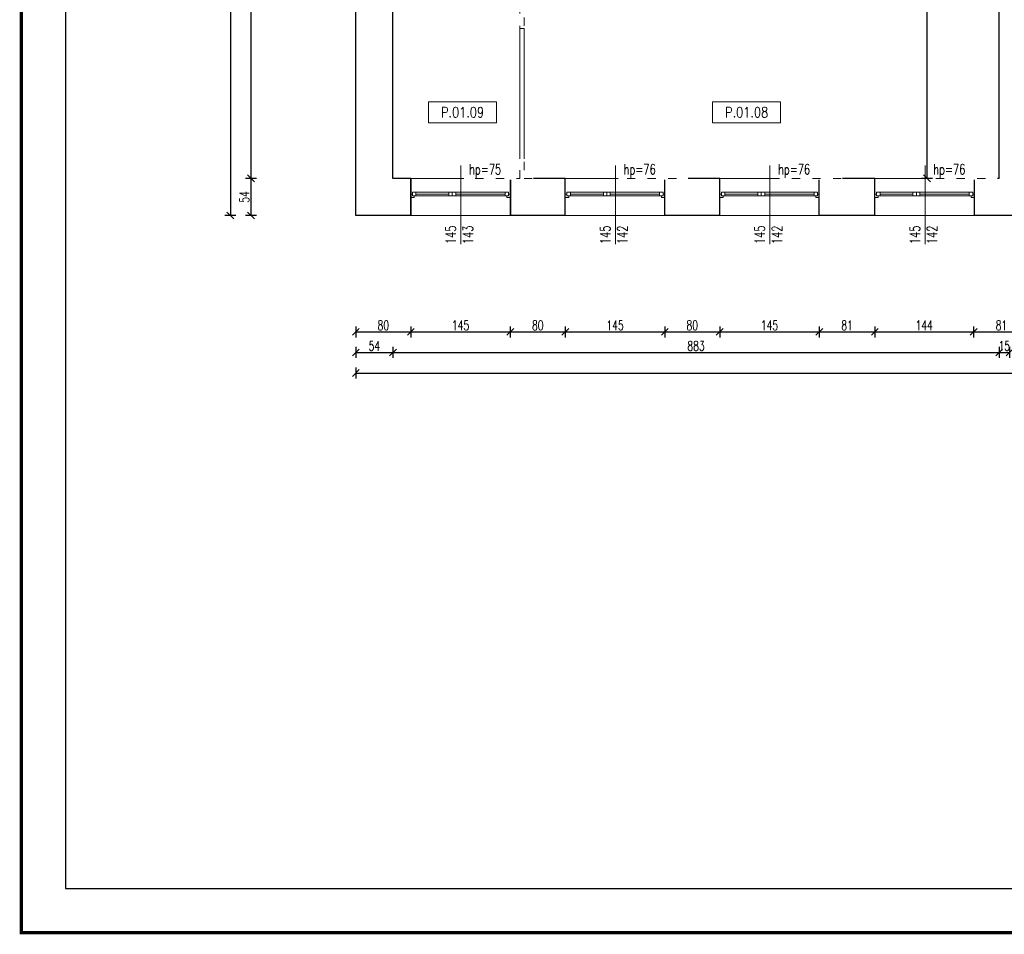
# Model space of a CAD drawing. Header units: inches. Extents: x 4551 to 8756, y -20806 to 359.
# Tile 7 of 35: x 4551 to 5986, y -9676 to -8344. Entities that reach past the tile are written whole.
import ezdxf

# ---------------------------------------------------------------- set-up
doc = ezdxf.new("R2010")
doc.units = ezdxf.units.IN
doc.header["$MEASUREMENT"] = 0
doc.linetypes.add('ACAD_ISO03W100', pattern=[30, 12, -18])
doc.layers.add('0_RID_NIEDRUKOWALNA', color=7, linetype='ACAD_ISO03W100', lineweight=0, plot=False)
for name, color, linetype, lineweight in [('0_RID_STOLARKA', 7, 'Continuous', 5), ('A-AREA-IDEN', 202, 'Continuous', 9), ('A_opisy-stolarka', 7, 'Continuous', 9), ('K-MUR', 1, 'Continuous', 30), ('K-WYMIARY', 150, 'Continuous', 5)]:
    doc.layers.add(name, color=color, linetype=linetype, lineweight=lineweight)
doc.styles.add('RomanS', font='romans.shx', dxfattribs={"width": 0.8})
doc.styles.add('standard_1', font='romans.shx', dxfattribs={"width": 0.7})
doc.dimstyles.new('ISO-100', dxfattribs={"dimtxt": 15, "dimasz": 10, "dimexe": 8, "dimexo": 0.425, "dimgap": 2.5, "dimtad": 1, "dimdec": 1, "dimrnd": 0.5, "dimtxsty": 'standard_1', "dimblk": 'OBLIQUE', "dimcen": 10, "dimadec": 0, "dimazin": 0, "dimtfac": 1, "dimtdec": 0, "dimtmove": 0, "dimatfit": 3, "dimldrblk": 'OBLIQUE', "dimfxl": 8, "dimfxlon": 1, "dimarcsym": 0})

# ---------------------------------------------------------------- blocks, each defined once
blk = doc.blocks.new('_Oblique')
at = {"color": 0, "linetype": 'ByBlock', "lineweight": -2}
blk.add_line((-0.5, -0.5), (0.5, 0.5), dxfattribs=at)
blk = doc.blocks.new('*D92')
at = {"layer": 'Defpoints', "color": 0}
for p in [(5041.1, -8629.2), (5121.1, -8629.2), (5121.1, -8798.7)]:
    blk.add_point(p, dxfattribs=at)
at = {"layer": 'K-WYMIARY', "color": 0, "lineweight": -2}
for p, q in [((5041.1, -8790.7), (5041.1, -8806.7)), ((5121.1, -8790.7), (5121.1, -8806.7)), ((5041.1, -8798.7), (5121.1, -8798.7))]:
    blk.add_line(p, q, dxfattribs=at)
at = {"layer": 'K-WYMIARY', "color": 0, "lineweight": -2, "xscale": 10, "yscale": 10, "zscale": 10, "rotation": 180}
blk.add_blockref('_Oblique', (5041.1, -8798.7), dxfattribs=at)
at = {"layer": 'K-WYMIARY', "color": 0, "lineweight": -2, "xscale": 10, "yscale": 10, "zscale": 10}
blk.add_blockref('_Oblique', (5121.1, -8798.7), dxfattribs=at)
at = {"layer": 'K-WYMIARY', "color": 0, "insert": (5081.1, -8789.2), "char_height": 14, "attachment_point": 5, "style": 'standard_1'}
blk.add_mtext('80', dxfattribs=at)
blk = doc.blocks.new('*D93')
at = {"layer": 'Defpoints', "color": 0}
for p in [(5121.1, -8629.2), (5266.1, -8629.2), (5266.1, -8798.7)]:
    blk.add_point(p, dxfattribs=at)
at = {"layer": 'K-WYMIARY', "color": 0, "lineweight": -2}
for p, q in [((5121.1, -8790.7), (5121.1, -8806.7)), ((5266.1, -8790.7), (5266.1, -8806.7)), ((5121.1, -8798.7), (5266.1, -8798.7))]:
    blk.add_line(p, q, dxfattribs=at)
at = {"layer": 'K-WYMIARY', "color": 0, "lineweight": -2, "xscale": 10, "yscale": 10, "zscale": 10, "rotation": 180}
blk.add_blockref('_Oblique', (5121.1, -8798.7), dxfattribs=at)
at = {"layer": 'K-WYMIARY', "color": 0, "lineweight": -2, "xscale": 10, "yscale": 10, "zscale": 10}
blk.add_blockref('_Oblique', (5266.1, -8798.7), dxfattribs=at)
at = {"layer": 'K-WYMIARY', "color": 0, "insert": (5193.6, -8789.2), "char_height": 14, "attachment_point": 5, "style": 'standard_1'}
blk.add_mtext('145', dxfattribs=at)
blk = doc.blocks.new('*D94')
at = {"layer": 'Defpoints', "color": 0}
for p in [(5095.1, -8575.2), (5041.1, -8629.2), (5095.1, -8828.7)]:
    blk.add_point(p, dxfattribs=at)
at = {"layer": 'K-WYMIARY', "color": 0, "lineweight": -2}
for p, q in [((5041.1, -8820.7), (5041.1, -8836.7)), ((5041.1, -8828.7), (5095.1, -8828.7)), ((5095.1, -8820.7), (5095.1, -8836.7))]:
    blk.add_line(p, q, dxfattribs=at)
at = {"layer": 'K-WYMIARY', "color": 0, "lineweight": -2, "xscale": 10, "yscale": 10, "zscale": 10, "rotation": 180}
blk.add_blockref('_Oblique', (5041.1, -8828.7), dxfattribs=at)
at = {"layer": 'K-WYMIARY', "color": 0, "lineweight": -2, "xscale": 10, "yscale": 10, "zscale": 10}
blk.add_blockref('_Oblique', (5095.1, -8828.7), dxfattribs=at)
at = {"layer": 'K-WYMIARY', "color": 0, "insert": (5068.1, -8819.2), "char_height": 14, "attachment_point": 5, "style": 'standard_1'}
blk.add_mtext('54', dxfattribs=at)
blk = doc.blocks.new('*D95')
at = {"layer": 'Defpoints', "color": 0}
for p in [(5095.1, -8575.2), (5978.1, -8575.2), (5978.1, -8828.7)]:
    blk.add_point(p, dxfattribs=at)
at = {"layer": 'K-WYMIARY', "color": 0, "lineweight": -2}
for p, q in [((5095.1, -8820.7), (5095.1, -8836.7)), ((5095.1, -8828.7), (5978.1, -8828.7)), ((5978.1, -8820.7), (5978.1, -8836.7))]:
    blk.add_line(p, q, dxfattribs=at)
at = {"layer": 'K-WYMIARY', "color": 0, "lineweight": -2, "xscale": 10, "yscale": 10, "zscale": 10, "rotation": 180}
blk.add_blockref('_Oblique', (5095.1, -8828.7), dxfattribs=at)
at = {"layer": 'K-WYMIARY', "color": 0, "lineweight": -2, "xscale": 10, "yscale": 10, "zscale": 10}
blk.add_blockref('_Oblique', (5978.1, -8828.7), dxfattribs=at)
at = {"layer": 'K-WYMIARY', "color": 0, "insert": (5536.6, -8819.2), "char_height": 14, "attachment_point": 5, "style": 'standard_1'}
blk.add_mtext('883', dxfattribs=at)
blk = doc.blocks.new('*D96')
at = {"layer": 'Defpoints', "color": 0}
for p in [(5041.1, -8659.2), (7379.1, -8659.2), (7379.1, -8858.7)]:
    blk.add_point(p, dxfattribs=at)
at = {"layer": 'K-WYMIARY', "color": 0, "lineweight": -2}
for p, q in [((5041.1, -8850.7), (5041.1, -8866.7)), ((5041.1, -8858.7), (7379.1, -8858.7)), ((7379.1, -8850.7), (7379.1, -8866.7))]:
    blk.add_line(p, q, dxfattribs=at)
at = {"layer": 'K-WYMIARY', "color": 0, "lineweight": -2, "xscale": 10, "yscale": 10, "zscale": 10, "rotation": 180}
blk.add_blockref('_Oblique', (5041.1, -8858.7), dxfattribs=at)
at = {"layer": 'K-WYMIARY', "color": 0, "lineweight": -2, "xscale": 10, "yscale": 10, "zscale": 10}
blk.add_blockref('_Oblique', (7379.1, -8858.7), dxfattribs=at)
at = {"layer": 'K-WYMIARY', "color": 0, "insert": (6210.1, -8849.2), "char_height": 14, "attachment_point": 5, "style": 'standard_1'}
blk.add_mtext('2338', dxfattribs=at)
blk = doc.blocks.new('*D97')
at = {"layer": 'Defpoints', "color": 0}
for p in [(5978.1, -8575.2), (5993.1, -8575.2), (5993.1, -8828.7)]:
    blk.add_point(p, dxfattribs=at)
at = {"layer": 'K-WYMIARY', "color": 0, "lineweight": -2}
for p, q in [((5978.1, -8820.7), (5978.1, -8836.7)), ((5978.1, -8828.7), (5993.1, -8828.7)), ((5993.1, -8820.7), (5993.1, -8836.7))]:
    blk.add_line(p, q, dxfattribs=at)
at = {"layer": 'K-WYMIARY', "color": 0, "lineweight": -2, "xscale": 10, "yscale": 10, "zscale": 10, "rotation": 180}
blk.add_blockref('_Oblique', (5978.1, -8828.7), dxfattribs=at)
at = {"layer": 'K-WYMIARY', "color": 0, "lineweight": -2, "xscale": 10, "yscale": 10, "zscale": 10}
blk.add_blockref('_Oblique', (5993.1, -8828.7), dxfattribs=at)
at = {"layer": 'K-WYMIARY', "color": 0, "insert": (5985.6, -8819.2), "char_height": 14, "attachment_point": 5, "style": 'standard_1'}
blk.add_mtext('15', dxfattribs=at)
blk = doc.blocks.new('*D110')
at = {"layer": 'Defpoints', "color": 0}
for p in [(5266.1, -8629.2), (5346.1, -8629.2), (5346.1, -8798.7)]:
    blk.add_point(p, dxfattribs=at)
at = {"layer": 'K-WYMIARY', "color": 0, "lineweight": -2}
for p, q in [((5266.1, -8790.7), (5266.1, -8806.7)), ((5346.1, -8790.7), (5346.1, -8806.7)), ((5266.1, -8798.7), (5346.1, -8798.7))]:
    blk.add_line(p, q, dxfattribs=at)
at = {"layer": 'K-WYMIARY', "color": 0, "lineweight": -2, "xscale": 10, "yscale": 10, "zscale": 10, "rotation": 180}
blk.add_blockref('_Oblique', (5266.1, -8798.7), dxfattribs=at)
at = {"layer": 'K-WYMIARY', "color": 0, "lineweight": -2, "xscale": 10, "yscale": 10, "zscale": 10}
blk.add_blockref('_Oblique', (5346.1, -8798.7), dxfattribs=at)
at = {"layer": 'K-WYMIARY', "color": 0, "insert": (5306.1, -8789.2), "char_height": 14, "attachment_point": 5, "style": 'standard_1'}
blk.add_mtext('80', dxfattribs=at)
blk = doc.blocks.new('*D111')
at = {"layer": 'Defpoints', "color": 0}
for p in [(5346.1, -8629.2), (5491.1, -8629.2), (5491.1, -8798.7)]:
    blk.add_point(p, dxfattribs=at)
at = {"layer": 'K-WYMIARY', "color": 0, "lineweight": -2}
for p, q in [((5346.1, -8790.7), (5346.1, -8806.7)), ((5491.1, -8790.7), (5491.1, -8806.7)), ((5346.1, -8798.7), (5491.1, -8798.7))]:
    blk.add_line(p, q, dxfattribs=at)
at = {"layer": 'K-WYMIARY', "color": 0, "lineweight": -2, "xscale": 10, "yscale": 10, "zscale": 10, "rotation": 180}
blk.add_blockref('_Oblique', (5346.1, -8798.7), dxfattribs=at)
at = {"layer": 'K-WYMIARY', "color": 0, "lineweight": -2, "xscale": 10, "yscale": 10, "zscale": 10}
blk.add_blockref('_Oblique', (5491.1, -8798.7), dxfattribs=at)
at = {"layer": 'K-WYMIARY', "color": 0, "insert": (5418.6, -8789.2), "char_height": 14, "attachment_point": 5, "style": 'standard_1'}
blk.add_mtext('145', dxfattribs=at)
blk = doc.blocks.new('*D112')
at = {"layer": 'Defpoints', "color": 0}
for p in [(5491.1, -8629.2), (5571.1, -8630.1), (5571.1, -8798.7)]:
    blk.add_point(p, dxfattribs=at)
at = {"layer": 'K-WYMIARY', "color": 0, "lineweight": -2}
for p, q in [((5491.1, -8790.7), (5491.1, -8806.7)), ((5571.1, -8790.7), (5571.1, -8806.7)), ((5491.1, -8798.7), (5571.1, -8798.7))]:
    blk.add_line(p, q, dxfattribs=at)
at = {"layer": 'K-WYMIARY', "color": 0, "lineweight": -2, "xscale": 10, "yscale": 10, "zscale": 10, "rotation": 180}
blk.add_blockref('_Oblique', (5491.1, -8798.7), dxfattribs=at)
at = {"layer": 'K-WYMIARY', "color": 0, "lineweight": -2, "xscale": 10, "yscale": 10, "zscale": 10}
blk.add_blockref('_Oblique', (5571.1, -8798.7), dxfattribs=at)
at = {"layer": 'K-WYMIARY', "color": 0, "insert": (5531.1, -8789.2), "char_height": 14, "attachment_point": 5, "style": 'standard_1'}
blk.add_mtext('80', dxfattribs=at)
blk = doc.blocks.new('*D113')
at = {"layer": 'Defpoints', "color": 0}
for p in [(5571.1, -8630.1), (5716.1, -8629.2), (5716.1, -8798.7)]:
    blk.add_point(p, dxfattribs=at)
at = {"layer": 'K-WYMIARY', "color": 0, "lineweight": -2}
for p, q in [((5571.1, -8790.7), (5571.1, -8806.7)), ((5716.1, -8790.7), (5716.1, -8806.7)), ((5571.1, -8798.7), (5716.1, -8798.7))]:
    blk.add_line(p, q, dxfattribs=at)
at = {"layer": 'K-WYMIARY', "color": 0, "lineweight": -2, "xscale": 10, "yscale": 10, "zscale": 10, "rotation": 180}
blk.add_blockref('_Oblique', (5571.1, -8798.7), dxfattribs=at)
at = {"layer": 'K-WYMIARY', "color": 0, "lineweight": -2, "xscale": 10, "yscale": 10, "zscale": 10}
blk.add_blockref('_Oblique', (5716.1, -8798.7), dxfattribs=at)
at = {"layer": 'K-WYMIARY', "color": 0, "insert": (5643.6, -8789.2), "char_height": 14, "attachment_point": 5, "style": 'standard_1'}
blk.add_mtext('145', dxfattribs=at)
blk = doc.blocks.new('*D114')
at = {"layer": 'Defpoints', "color": 0}
for p in [(5716.1, -8629.2), (5797.1, -8629), (5797.1, -8798.7)]:
    blk.add_point(p, dxfattribs=at)
at = {"layer": 'K-WYMIARY', "color": 0, "lineweight": -2}
for p, q in [((5716.1, -8790.7), (5716.1, -8806.7)), ((5797.1, -8790.7), (5797.1, -8806.7)), ((5716.1, -8798.7), (5797.1, -8798.7))]:
    blk.add_line(p, q, dxfattribs=at)
at = {"layer": 'K-WYMIARY', "color": 0, "lineweight": -2, "xscale": 10, "yscale": 10, "zscale": 10, "rotation": 180}
blk.add_blockref('_Oblique', (5716.1, -8798.7), dxfattribs=at)
at = {"layer": 'K-WYMIARY', "color": 0, "lineweight": -2, "xscale": 10, "yscale": 10, "zscale": 10}
blk.add_blockref('_Oblique', (5797.1, -8798.7), dxfattribs=at)
at = {"layer": 'K-WYMIARY', "color": 0, "insert": (5756.6, -8789.2), "char_height": 14, "attachment_point": 5, "style": 'standard_1'}
blk.add_mtext('81', dxfattribs=at)
blk = doc.blocks.new('*D115')
at = {"layer": 'Defpoints', "color": 0}
for p in [(5797.1, -8629), (5940.9, -8629.2), (5940.9, -8798.7)]:
    blk.add_point(p, dxfattribs=at)
at = {"layer": 'K-WYMIARY', "color": 0, "lineweight": -2}
for p, q in [((5797.1, -8790.7), (5797.1, -8806.7)), ((5940.9, -8790.7), (5940.9, -8806.7)), ((5797.1, -8798.7), (5940.9, -8798.7))]:
    blk.add_line(p, q, dxfattribs=at)
at = {"layer": 'K-WYMIARY', "color": 0, "lineweight": -2, "xscale": 10, "yscale": 10, "zscale": 10, "rotation": 180}
blk.add_blockref('_Oblique', (5797.1, -8798.7), dxfattribs=at)
at = {"layer": 'K-WYMIARY', "color": 0, "lineweight": -2, "xscale": 10, "yscale": 10, "zscale": 10}
blk.add_blockref('_Oblique', (5940.9, -8798.7), dxfattribs=at)
at = {"layer": 'K-WYMIARY', "color": 0, "insert": (5869, -8789.2), "char_height": 14, "attachment_point": 5, "style": 'standard_1'}
blk.add_mtext('144', dxfattribs=at)
blk = doc.blocks.new('*D116')
at = {"layer": 'Defpoints', "color": 0}
for p in [(5940.9, -8629.2), (6022.1, -8629.2), (6022.1, -8798.7)]:
    blk.add_point(p, dxfattribs=at)
at = {"layer": 'K-WYMIARY', "color": 0, "lineweight": -2}
for p, q in [((5940.9, -8790.7), (5940.9, -8806.7)), ((6022.1, -8790.7), (6022.1, -8806.7)), ((5940.9, -8798.7), (6022.1, -8798.7))]:
    blk.add_line(p, q, dxfattribs=at)
at = {"layer": 'K-WYMIARY', "color": 0, "lineweight": -2, "xscale": 10, "yscale": 10, "zscale": 10, "rotation": 180}
blk.add_blockref('_Oblique', (5940.9, -8798.7), dxfattribs=at)
at = {"layer": 'K-WYMIARY', "color": 0, "lineweight": -2, "xscale": 10, "yscale": 10, "zscale": 10}
blk.add_blockref('_Oblique', (6022.1, -8798.7), dxfattribs=at)
at = {"layer": 'K-WYMIARY', "color": 0, "insert": (5981.5, -8789.2), "char_height": 14, "attachment_point": 5, "style": 'standard_1'}
blk.add_mtext('81', dxfattribs=at)
blk = doc.blocks.new('*D142')
at = {"layer": 'Defpoints', "color": 0}
for p in [(4954.8, -7462.2), (4858.3, -8629.2), (4954.8, -8629.2)]:
    blk.add_point(p, dxfattribs=at)
at = {"layer": 'K-WYMIARY', "color": 0, "lineweight": -2}
for p, q in [((4866.3, -7462.2), (4850.3, -7462.2)), ((4858.3, -7462.2), (4858.3, -8629.2)), ((4866.3, -8629.2), (4850.3, -8629.2))]:
    blk.add_line(p, q, dxfattribs=at)
at = {"layer": 'K-WYMIARY', "color": 0, "lineweight": -2, "xscale": 10, "yscale": 10, "zscale": 10}
for p, rotation in [((4858.3, -7462.2), 90), ((4858.3, -8629.2), 270)]:
    blk.add_blockref('_Oblique', p, dxfattribs=dict(at, rotation=rotation))
at = {"layer": 'K-WYMIARY', "color": 0, "insert": (4848.8, -8045.7), "char_height": 14, "attachment_point": 5, "rotation": 90, "style": 'standard_1'}
blk.add_mtext('1167', dxfattribs=at)
blk = doc.blocks.new('*D146')
at = {"layer": 'Defpoints', "color": 0}
for p in [(5018.1, -8039.2), (4888.3, -8575.2), (4995.1, -8575.2)]:
    blk.add_point(p, dxfattribs=at)
at = {"layer": 'K-WYMIARY', "color": 0, "lineweight": -2}
for p, q in [((4896.3, -8039.2), (4880.3, -8039.2)), ((4888.3, -8039.2), (4888.3, -8575.2)), ((4896.3, -8575.2), (4880.3, -8575.2))]:
    blk.add_line(p, q, dxfattribs=at)
at = {"layer": 'K-WYMIARY', "color": 0, "lineweight": -2, "xscale": 10, "yscale": 10, "zscale": 10}
for p, rotation in [((4888.3, -8039.2), 90), ((4888.3, -8575.2), 270)]:
    blk.add_blockref('_Oblique', p, dxfattribs=dict(at, rotation=rotation))
at = {"layer": 'K-WYMIARY', "color": 0, "insert": (4878.8, -8307.2), "char_height": 14, "attachment_point": 5, "rotation": 90, "style": 'standard_1'}
blk.add_mtext('536', dxfattribs=at)
blk = doc.blocks.new('*D147')
at = {"layer": 'Defpoints', "color": 0}
for p in [(4995.1, -8575.2), (4888.3, -8629.2), (4941.1, -8629.2)]:
    blk.add_point(p, dxfattribs=at)
at = {"layer": 'K-WYMIARY', "color": 0, "lineweight": -2}
for p, q in [((4896.3, -8575.2), (4880.3, -8575.2)), ((4888.3, -8575.2), (4888.3, -8629.2)), ((4896.3, -8629.2), (4880.3, -8629.2))]:
    blk.add_line(p, q, dxfattribs=at)
at = {"layer": 'K-WYMIARY', "color": 0, "lineweight": -2, "xscale": 10, "yscale": 10, "zscale": 10}
for p, rotation in [((4888.3, -8575.2), 90), ((4888.3, -8629.2), 270)]:
    blk.add_blockref('_Oblique', p, dxfattribs=dict(at, rotation=rotation))
at = {"layer": 'K-WYMIARY', "color": 0, "insert": (4878.8, -8602.2), "char_height": 14, "attachment_point": 5, "rotation": 90, "style": 'standard_1'}
blk.add_mtext('54', dxfattribs=at)
blk = doc.blocks.new('*D326')
at = {"layer": 'Defpoints', "color": 0}
for p in [(5978.1, -8041.2), (5873, -8575.2), (5978.1, -8575.2)]:
    blk.add_point(p, dxfattribs=at)
at = {"layer": 'K-WYMIARY', "color": 0, "lineweight": -2}
for p, q in [((5881, -8041.2), (5865, -8041.2)), ((5873, -8041.2), (5873, -8575.2)), ((5881, -8575.2), (5865, -8575.2))]:
    blk.add_line(p, q, dxfattribs=at)
at = {"layer": 'K-WYMIARY', "color": 0, "lineweight": -2, "xscale": 10, "yscale": 10, "zscale": 10}
for p, rotation in [((5873, -8041.2), 90), ((5873, -8575.2), 270)]:
    blk.add_blockref('_Oblique', p, dxfattribs=dict(at, rotation=rotation))
at = {"layer": 'K-WYMIARY', "color": 0, "insert": (5863, -8308.2), "char_height": 15, "attachment_point": 5, "rotation": 90, "style": 'standard_1'}
blk.add_mtext('534', dxfattribs=at)

msp = doc.modelspace()

# ---------------------------------------------------------------- linework, layer by layer
at = {"layer": '0_RID_STOLARKA'}
for p, q in [((5121.13, -8598.04), (5123.63, -8598.04)), ((5121.13, -8603.04), (5121.13, -8598.04)), ((5126.13, -8603.04), (5121.13, -8603.04)), ((5123.63, -8595.54), (5128.63, -8595.54)), ((5123.63, -8600.54), (5123.63, -8595.54)), ((5123.63, -8598.04), (5123.63, -8600.54)), ((5123.63, -8600.54), (5126.13, -8600.54)), ((5128.63, -8600.54), (5123.63, -8600.54)), ((5126.13, -8600.54), (5126.13, -8603.04)), ((5260.63, -8595.54), (5128.63, -8595.54)), ((5260.63, -8595.54), (5128.63, -8595.54)), ((5128.63, -8595.54), (5128.63, -8600.54)), ((5176.63, -8598.04), (5128.63, -8598.04)), ((5260.63, -8600.54), (5128.63, -8600.54)), ((5176.63, -8595.54), (5181.63, -8595.54)), ((5176.63, -8600.54), (5176.63, -8595.54)), ((5176.63, -8600.54), (5179.13, -8600.54)), ((5181.63, -8600.54), (5176.63, -8600.54)), ((5181.63, -8595.54), (5181.63, -8600.54)), ((5181.63, -8595.54), (5186.63, -8595.54)), ((5181.63, -8600.54), (5181.63, -8595.54)), ((5181.63, -8600.54), (5184.13, -8600.54)), ((5186.63, -8600.54), (5181.63, -8600.54)), ((5186.63, -8595.54), (5186.63, -8600.54)), ((5258.63, -8598.04), (5186.63, -8598.04)), ((5263.63, -8595.54), (5258.63, -8595.54)), ((5258.63, -8595.54), (5258.63, -8600.54)), ((5258.63, -8600.54), (5263.63, -8600.54)), ((5263.63, -8600.54), (5261.13, -8600.54)), ((5261.13, -8600.54), (5261.13, -8603.04)), ((5261.13, -8603.04), (5266.13, -8603.04)), ((5263.63, -8600.54), (5263.63, -8595.54)), ((5266.13, -8598.04), (5263.63, -8598.04)), ((5263.63, -8598.04), (5263.63, -8600.54)), ((5266.13, -8603.04), (5266.13, -8598.04)), ((5346.13, -8598.04), (5348.63, -8598.04)), ((5346.13, -8603.04), (5346.13, -8598.04)), ((5351.13, -8603.04), (5346.13, -8603.04)), ((5348.63, -8595.54), (5353.63, -8595.54)), ((5348.63, -8600.54), (5348.63, -8595.54)), ((5348.63, -8598.04), (5348.63, -8600.54)), ((5348.63, -8600.54), (5351.13, -8600.54)), ((5353.63, -8600.54), (5348.63, -8600.54)), ((5351.13, -8600.54), (5351.13, -8603.04)), ((5485.63, -8595.54), (5353.63, -8595.54)), ((5485.63, -8595.54), (5353.63, -8595.54)), ((5353.63, -8595.54), (5353.63, -8600.54)), ((5401.63, -8598.04), (5353.63, -8598.04)), ((5485.63, -8600.54), (5353.63, -8600.54)), ((5401.63, -8595.54), (5406.63, -8595.54)), ((5401.63, -8600.54), (5401.63, -8595.54)), ((5401.63, -8600.54), (5404.13, -8600.54)), ((5406.63, -8600.54), (5401.63, -8600.54)), ((5406.63, -8595.54), (5406.63, -8600.54)), ((5406.63, -8595.54), (5411.63, -8595.54)), ((5406.63, -8600.54), (5406.63, -8595.54)), ((5406.63, -8600.54), (5409.13, -8600.54)), ((5411.63, -8600.54), (5406.63, -8600.54)), ((5411.63, -8595.54), (5411.63, -8600.54)), ((5483.63, -8598.04), (5411.63, -8598.04)), ((5488.63, -8595.54), (5483.63, -8595.54)), ((5483.63, -8595.54), (5483.63, -8600.54)), ((5483.63, -8600.54), (5488.63, -8600.54)), ((5488.63, -8600.54), (5486.13, -8600.54)), ((5486.13, -8600.54), (5486.13, -8603.04)), ((5486.13, -8603.04), (5491.13, -8603.04)), ((5488.63, -8600.54), (5488.63, -8595.54)), ((5491.13, -8598.04), (5488.63, -8598.04)), ((5488.63, -8598.04), (5488.63, -8600.54)), ((5491.13, -8603.04), (5491.13, -8598.04)), ((5571.13, -8598.04), (5573.63, -8598.04)), ((5571.13, -8603.04), (5571.13, -8598.04)), ((5576.13, -8603.04), (5571.13, -8603.04)), ((5573.63, -8595.54), (5578.63, -8595.54)), ((5573.63, -8600.54), (5573.63, -8595.54)), ((5573.63, -8598.04), (5573.63, -8600.54)), ((5573.63, -8600.54), (5576.13, -8600.54)), ((5578.63, -8600.54), (5573.63, -8600.54)), ((5576.13, -8600.54), (5576.13, -8603.04)), ((5710.63, -8595.54), (5578.63, -8595.54)), ((5710.63, -8595.54), (5578.63, -8595.54)), ((5578.63, -8595.54), (5578.63, -8600.54)), ((5626.63, -8598.04), (5578.63, -8598.04)), ((5710.63, -8600.54), (5578.63, -8600.54)), ((5626.63, -8595.54), (5631.63, -8595.54)), ((5626.63, -8600.54), (5626.63, -8595.54)), ((5626.63, -8600.54), (5629.13, -8600.54)), ((5631.63, -8600.54), (5626.63, -8600.54)), ((5631.63, -8595.54), (5631.63, -8600.54)), ((5631.63, -8595.54), (5636.63, -8595.54)), ((5631.63, -8600.54), (5631.63, -8595.54)), ((5631.63, -8600.54), (5634.13, -8600.54)), ((5636.63, -8600.54), (5631.63, -8600.54)), ((5636.63, -8595.54), (5636.63, -8600.54)), ((5708.63, -8598.04), (5636.63, -8598.04)), ((5713.63, -8595.54), (5708.63, -8595.54)), ((5708.63, -8595.54), (5708.63, -8600.54)), ((5708.63, -8600.54), (5713.63, -8600.54)), ((5713.63, -8600.54), (5711.13, -8600.54)), ((5711.13, -8600.54), (5711.13, -8603.04)), ((5711.13, -8603.04), (5716.13, -8603.04)), ((5713.63, -8600.54), (5713.63, -8595.54)), ((5716.13, -8598.04), (5713.63, -8598.04)), ((5713.63, -8598.04), (5713.63, -8600.54)), ((5716.13, -8603.04), (5716.13, -8598.04)), ((5797.13, -8598.04), (5799.63, -8598.04)), ((5797.13, -8603.04), (5797.13, -8598.04)), ((5802.13, -8603.04), (5797.13, -8603.04)), ((5799.63, -8595.54), (5804.63, -8595.54)), ((5799.63, -8600.54), (5799.63, -8595.54)), ((5799.63, -8598.04), (5799.63, -8600.54)), ((5799.63, -8600.54), (5802.13, -8600.54)), ((5804.63, -8600.54), (5799.63, -8600.54)), ((5802.13, -8600.54), (5802.13, -8603.04)), ((5936.63, -8595.54), (5804.63, -8595.54)), ((5936.63, -8595.54), (5804.63, -8595.54)), ((5804.63, -8595.54), (5804.63, -8600.54)), ((5852.63, -8598.04), (5804.63, -8598.04)), ((5936.63, -8600.54), (5804.63, -8600.54)), ((5852.63, -8595.54), (5857.63, -8595.54)), ((5852.63, -8600.54), (5852.63, -8595.54)), ((5852.63, -8600.54), (5855.13, -8600.54)), ((5857.63, -8600.54), (5852.63, -8600.54)), ((5857.63, -8595.54), (5857.63, -8600.54)), ((5857.63, -8595.54), (5862.63, -8595.54)), ((5857.63, -8600.54), (5857.63, -8595.54)), ((5857.63, -8600.54), (5860.13, -8600.54)), ((5862.63, -8600.54), (5857.63, -8600.54)), ((5862.63, -8595.54), (5862.63, -8600.54)), ((5934.63, -8598.04), (5862.63, -8598.04)), ((5939.63, -8595.54), (5934.63, -8595.54)), ((5934.63, -8595.54), (5934.63, -8600.54)), ((5934.63, -8600.54), (5939.63, -8600.54)), ((5939.63, -8600.54), (5937.13, -8600.54)), ((5937.13, -8600.54), (5937.13, -8603.04)), ((5937.13, -8603.04), (5942.13, -8603.04)), ((5939.63, -8600.54), (5939.63, -8595.54)), ((5942.13, -8598.04), (5939.63, -8598.04)), ((5939.63, -8598.04), (5939.63, -8600.54)), ((5942.13, -8603.04), (5942.13, -8598.04))]:
    msp.add_line(p, q, dxfattribs=at)
at = {"layer": 'A_opisy-stolarka'}
for p, q in [((5194.13, -8556.41), (5194.13, -8670.88)), ((5419.13, -8556.41), (5419.13, -8670.88)), ((5644.13, -8556.41), (5644.13, -8670.88)), ((5870.13, -8556.41), (5870.13, -8670.88))]:
    msp.add_line(p, q, dxfattribs=at)
at = {"layer": 'K-MUR', "color": 3, "lineweight": 5}
msp.add_line((5280.13, -8357.17), (5286.13, -8357.17), dxfattribs=at)
at = {"layer": 'K-MUR'}
for p, q in [((5121.13, -8629.04), (5121.13, -8575.04)), ((5121.13, -8629.04), (5121.13, -8575.04)), ((5121.13, -8575.17), (5121.13, -8629.17)), ((5266.13, -8575.17), (5266.13, -8629.17)), ((5266.13, -8629.17), (5266.13, -8575.17)), ((5266.13, -8629.17), (5266.13, -8575.17)), ((5346.13, -8629.04), (5346.13, -8575.04)), ((5346.13, -8629.04), (5346.13, -8575.04)), ((5491.13, -8629.17), (5491.13, -8575.17)), ((5491.13, -8629.17), (5491.13, -8575.17)), ((5571.13, -8629.04), (5571.13, -8575.04)), ((5571.13, -8629.04), (5571.13, -8575.04)), ((5716.13, -8629.17), (5716.13, -8575.17)), ((5716.13, -8629.17), (5716.13, -8575.17)), ((5797.13, -8629.04), (5797.13, -8575.04)), ((5797.13, -8629.04), (5797.13, -8575.04)), ((5942.13, -8629.17), (5942.13, -8575.17)), ((5942.13, -8629.17), (5942.13, -8575.17))]:
    msp.add_line(p, q, dxfattribs=at)
for points in [[(5121.13, -8629.17), (5041.13, -8629.17), (5041.13, -7462.17), (5116.13, -7462.17)], [(5978.13, -8575.17), (5978.13, -8041.17)], [(5121.13, -8575.17), (5095.13, -8575.17), (5095.13, -8097.17)], [(5121.13, -8629.17), (5121.13, -8575.17)], [(5346.13, -8575.17), (5266.13, -8575.17)], [(5266.13, -8629.17), (5266.13, -8575.17)], [(5346.13, -8629.17), (5346.13, -8575.17)], [(5346.13, -8629.17), (5346.13, -8575.17)], [(5571.13, -8575.17), (5491.13, -8575.17)], [(5491.13, -8629.17), (5491.13, -8575.17)], [(5491.13, -8629.17), (5491.13, -8575.17)], [(5571.13, -8629.17), (5571.13, -8575.17)], [(5571.13, -8629.17), (5571.13, -8575.17)], [(5797.13, -8575.17), (5716.13, -8575.17)], [(5716.13, -8629.17), (5716.13, -8575.17)], [(5716.13, -8629.17), (5716.13, -8575.17)], [(5797.13, -8629.17), (5797.13, -8575.17)], [(5942.13, -8629.17), (5942.13, -8575.17)], [(5978.13, -8575.17), (5942.13, -8575.17)], [(5346.13, -8629.17), (5266.13, -8629.17)], [(5571.13, -8629.17), (5491.13, -8629.17)], [(5797.13, -8629.17), (5716.13, -8629.17)], [(6022.13, -8629.17), (5942.13, -8629.17)]]:
    msp.add_lwpolyline(points, dxfattribs=at)
at = {"layer": 'K-MUR', "color": 3, "lineweight": 5}
for points in [[(5280.13, -8575.17), (5280.13, -8357.17)], [(5286.13, -8575.17), (5286.13, -8357.17)]]:
    msp.add_lwpolyline(points, dxfattribs=at)
at = {"layer": 'K-MUR', "color": 7, "lineweight": 9}
for points in [[(5121.13, -8629.17), (5266.13, -8629.17), (5266.13, -8575.17), (5121.13, -8575.17)], [(5346.13, -8629.17), (5491.13, -8629.17), (5491.13, -8575.17), (5346.13, -8575.17)], [(5571.13, -8629.17), (5716.13, -8629.17), (5716.13, -8575.17), (5571.13, -8575.17)], [(5797.13, -8629.17), (5942.13, -8629.17), (5942.13, -8575.17), (5797.13, -8575.17)]]:
    msp.add_lwpolyline(points, close=True, dxfattribs=at)

# ---------------------------------------------------------------- texts
at = {"layer": 'A-AREA-IDEN', "lineweight": 18, "char_height": 15.12, "width": 83.9119, "attachment_point": 5, "line_spacing_factor": 0.964689, "style": 'RomanS', "bg_fill": 16}
for s, insert in [('P.01.09', (5196.52, -8479.01)), ('P.01.08', (5610.32, -8479.01))]:
    msp.add_mtext(s, dxfattribs=dict(at, insert=insert))
at = {"layer": 'A_opisy-stolarka', "char_height": 15, "width": 86.1308, "attachment_point": 3, "rotation": 90, "style": 'standard_1'}
for s, insert in [('145\\P143', (5171.92, -8643.98)), ('145\\P142', (5396.92, -8643.98)), ('145\\P142', (5621.92, -8643.98)), ('145\\P142', (5847.92, -8643.98))]:
    msp.add_mtext(s, dxfattribs=dict(at, insert=insert))

# ---------------------------------------------------------------- dimensions: what is measured, and where the dimension line sits
at = {"layer": 'K-WYMIARY'}
for base, p1, p2, override, picture, middle in [((4858.31, -8629.17), (4954.79, -7462.17), (4954.79, -8629.17), {"dimtxt": 14, "dimblk": 'Oblique', "dimtmove": 1}, '*D142', (4848.81, -8045.67)), ((4888.31, -8575.17), (5018.13, -8039.17), (4995.13, -8575.17), {"dimtxt": 14, "dimtmove": 1}, '*D146', (4878.81, -8307.17)), ((4888.31, -8629.17), (4995.13, -8575.17), (4941.13, -8629.17), {"dimtxt": 14, "dimtmove": 1}, '*D147', (4878.81, -8602.17))]:
    dim = msp.add_linear_dim(base=base, p1=p1, p2=p2, angle=90, dimstyle='ISO-100', override=override, dxfattribs=at)
    dim.commit()
    dim.dimension.update_dxf_attribs({"geometry": picture, "text_midpoint": middle})
for base, p1, p2, override, picture, middle in [((5095.13, -8828.72), (5041.13, -8629.17), (5095.13, -8575.17), {"dimtxt": 14, "dimblk": 'Oblique', "dimtmove": 1}, '*D94', (5068.13, -8819.22)), ((5121.13, -8798.72), (5041.13, -8629.17), (5121.13, -8629.17), {"dimtxt": 14, "dimblk": 'Oblique'}, '*D92', (5081.13, -8789.22)), ((5266.13, -8798.72), (5121.13, -8629.17), (5266.13, -8629.17), {"dimtxt": 14, "dimtmove": 1}, '*D93', (5193.63, -8789.22)), ((5346.13, -8798.72), (5266.13, -8629.17), (5346.13, -8629.17), {"dimtxt": 14, "dimtmove": 1}, '*D110', (5306.13, -8789.22)), ((5491.13, -8798.72), (5346.13, -8629.17), (5491.13, -8629.17), {"dimtxt": 14, "dimtmove": 1}, '*D111', (5418.63, -8789.22)), ((5571.13, -8798.72), (5491.13, -8629.17), (5571.13, -8630.05), {"dimtxt": 14, "dimtmove": 1}, '*D112', (5531.13, -8789.22)), ((5716.13, -8798.72), (5571.13, -8630.05), (5716.13, -8629.17), {"dimtxt": 14, "dimtmove": 1}, '*D113', (5643.63, -8789.22)), ((5797.13, -8798.72), (5716.13, -8629.17), (5797.13, -8629.04), {"dimtxt": 14, "dimtmove": 1}, '*D114', (5756.63, -8789.22)), ((5940.93, -8798.72), (5797.13, -8629.04), (5940.93, -8629.17), {"dimtxt": 14, "dimtmove": 1}, '*D115', (5869.03, -8789.22)), ((6022.13, -8798.72), (5940.93, -8629.17), (6022.13, -8629.17), {"dimtxt": 14, "dimtmove": 1}, '*D116', (5981.53, -8789.22)), ((7379.13, -8858.72), (5041.13, -8659.17), (7379.13, -8659.17), {"dimtxt": 14, "dimblk": 'Oblique', "dimtmove": 1}, '*D96', (6210.13, -8849.22))]:
    dim = msp.add_linear_dim(base=base, p1=p1, p2=p2, dimstyle='ISO-100', override=override, dxfattribs=at)
    dim.commit()
    dim.dimension.update_dxf_attribs({"geometry": picture, "text_midpoint": middle})

# ---------------------------------------------------------------- next in the draw order: texts
at = {"layer": 'A_opisy-stolarka', "char_height": 15, "width": 86.1308, "attachment_point": 1, "style": 'standard_1', "bg_fill": 2}
for s, insert in [('\\pxsm0.8;{\\Fromans.shx|c1;hp=75}', (5206.05, -8554.52)), ('\\pxsm0.8;{\\Fromans.shx|c1;hp=76}', (5431.05, -8554.52)), ('\\pxsm0.8;{\\Fromans.shx|c1;hp=76}', (5656.05, -8554.52)), ('\\pxsm0.8;{\\Fromans.shx|c1;hp=76}', (5882.05, -8554.52))]:
    msp.add_mtext(s, dxfattribs=dict(at, insert=insert))

# ---------------------------------------------------------------- next in the draw order: linework, layer by layer
at = {"color": 2, "transparency": 33554687, "const_width": 5}
msp.add_lwpolyline([(4553.95, -9673.45), (8753.95, -9673.45), (8753.95, -6703.45), (4553.95, -6703.45)], close=True, dxfattribs=at)
at = {"transparency": 33554559}
msp.add_lwpolyline([(4617.95, -9609.45), (8689.95, -9609.45), (8689.95, -6767.45), (4617.95, -6767.45)], close=True, dxfattribs=at)
at = {"layer": '0_RID_NIEDRUKOWALNA'}
msp.add_lwpolyline([(5095.13, -8575.17), (5280.13, -8575.17), (5280.13, -8039.17), (5118.13, -8039.17), (5118.13, -8097.17), (5095.13, -8097.17), (5095.13, -8575.17)], dxfattribs=at)
msp.add_lwpolyline([(5286.13, -8575.17), (5978.13, -8575.17), (5978.13, -8041.17), (5286.13, -8041.17)], close=True, dxfattribs=at)

# ---------------------------------------------------------------- next in the draw order: dimensions: what is measured, and where the dimension line sits
at = {"layer": 'K-WYMIARY'}
dim = msp.add_linear_dim(base=(5873, -8575.17), p1=(5978.13, -8041.17), p2=(5978.13, -8575.17), angle=90, dimstyle='ISO-100', dxfattribs=at)
dim.commit()
dim.dimension.update_dxf_attribs({"geometry": '*D326', "text_midpoint": (5863, -8308.17)})
dim = msp.add_linear_dim(base=(5978.13, -8828.72), p1=(5095.13, -8575.17), p2=(5978.13, -8575.17), dimstyle='ISO-100', override={"dimtxt": 14, "dimtmove": 1}, dxfattribs=at)
dim.commit()
dim.dimension.update_dxf_attribs({"geometry": '*D95', "text_midpoint": (5536.63, -8819.22)})
dim = msp.add_linear_dim(base=(5993.13, -8828.72), p1=(5978.13, -8575.17), p2=(5993.13, -8575.17), dimstyle='ISO-100', override={"dimtxt": 14, "dimtmove": 1}, dxfattribs=at)
dim.commit()
dim.dimension.update_dxf_attribs({"geometry": '*D97', "text_midpoint": (5985.63, -8828.72), "dimtype": 160})

doc.saveas('drawing.dxf')
